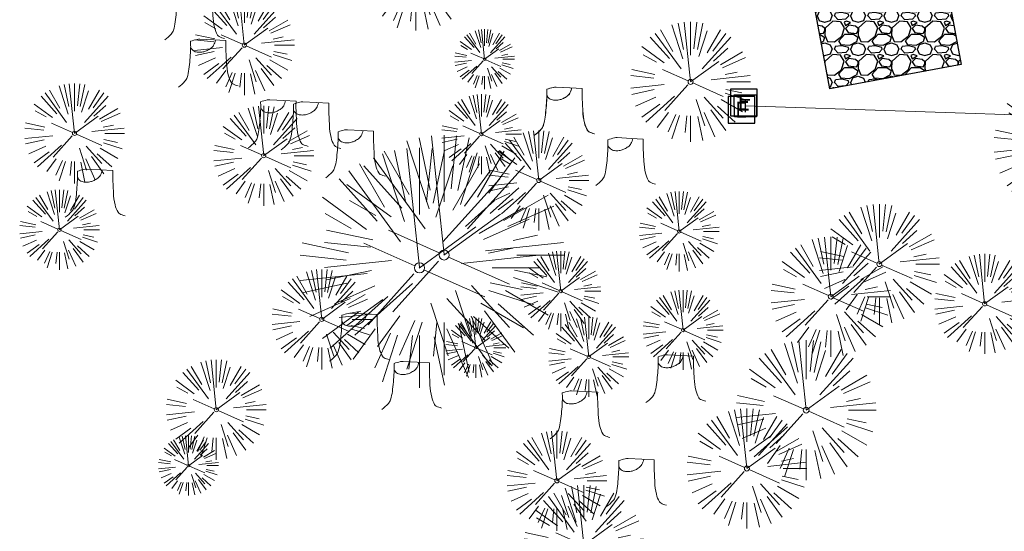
# Model space of a CAD drawing. Header units: feet. Extents: x 1134296 to 1140710, y 647902 to 649877.
# Tile 23 of 66: x 1134334 to 1134482, y 648803 to 648879. Entities that reach past the tile are written whole.
import ezdxf
from ezdxf.enums import TextEntityAlignment as Align
from ezdxf.lldxf.tags import DXFTag

# ---------------------------------------------------------------- set-up
doc = ezdxf.new("R2010")
doc.units = ezdxf.units.FT
doc.header["$MEASUREMENT"] = 0
for name, color, linetype in [('C-CAMPSITE-PADS', 6, 'Continuous'), ('C-SWLK-GRVL-PATT', 8, 'Continuous'), ('G-TEXT-ST02', 2, 'Continuous'), ('G-XREF', 7, 'Continuous'), ('V-UTIL-POWR-STRC', 1, 'Continuous')]:
    doc.layers.add(name, color=color, linetype=linetype)
doc.layers.add('V-SITE-VEGE', color=8, linetype='Continuous', lineweight=18)
doc.layers.add('V-UTIL-POWR-LINE-UNDR', color=8, linetype='EXIST_PROP POWER UNDERGROUND LINE 1', lineweight=15)
doc.styles.add('SEI-Dim & Leader', font='tahoma.ttf')
doc.styles.get("Standard").update_dxf_attribs({"font": 'arial.ttf'})
tags = doc.linetypes.add('EXIST_PROP POWER UNDERGROUND LINE 1', pattern='A,1.5,-0.2,["P-UG",Standard,S=0.08,R=0,X=-0.1,Y=-0.04],-0.3', length=2).pattern_tags.tags
tags[6] = DXFTag(74, 10)

# ---------------------------------------------------------------- blocks, each defined once
blk = doc.blocks.new('V-SITE-VEGE-Coniferious Tree 2')
at = {"color": 0, "linetype": 'ByBlock'}
for p, q in [((-0.0003172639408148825, 0.0025937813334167), (-0.05229705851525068, 0.4972664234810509)), ((-3.601054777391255e-05, 0.2219193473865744), (-3.601054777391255e-05, 0.5000060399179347)), ((0.02890183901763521, 0.2753366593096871), (0.05222503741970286, 0.4972664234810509)), ((-0.06264093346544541, 0.1926377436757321), (-0.1545378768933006, 0.4755369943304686)), ((-0.0574950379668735, 0.2703678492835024), (-0.1039851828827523, 0.4890788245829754)), ((0.0571938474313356, 0.2692740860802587), (0.1039131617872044, 0.4890788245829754)), ((-0.1460065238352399, 0.2528363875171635), (-0.2500390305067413, 0.4330260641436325)), ((0.06850648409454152, 0.2109817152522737), (0.1382469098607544, 0.425630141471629)), ((0.139142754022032, 0.2410654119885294), (0.2499670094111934, 0.4330260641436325)), ((-0.1756943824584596, 0.1950752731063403), (-0.3346129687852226, 0.3715878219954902)), ((-0.07913071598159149, 0.1088658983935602), (-0.2939353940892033, 0.4045257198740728)), ((0.09777767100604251, 0.108636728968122), (0.3345409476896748, 0.3715878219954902)), ((0.1868724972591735, 0.2572635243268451), (0.2938633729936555, 0.4045257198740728)), ((-0.2201011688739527, 0.1598873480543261), (-0.4045617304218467, 0.2938993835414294)), ((0.1919663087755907, 0.1728666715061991), (0.3115823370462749, 0.2805763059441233)), ((0.2487690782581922, 0.143647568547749), (0.4329900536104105, 0.2500030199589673)), ((-0.2844040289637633, 0.1641894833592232), (-0.393144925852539, 0.2269610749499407)), ((-0.0009318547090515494, -0.0006770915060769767), (0.2349564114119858, 0.1707208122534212)), ((0.2658942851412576, 0.1183972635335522), (0.4567507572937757, 0.2033670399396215)), ((-0.2961437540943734, 0.06292784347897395), (-0.4891148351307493, 0.1039491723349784)), ((-0.01992166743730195, 0.008854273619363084), (-0.2318825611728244, 0.1032199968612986)), ((0.2872695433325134, 0.06106323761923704), (0.3884790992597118, 0.08257391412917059)), ((-0.3060292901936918, 0.03215663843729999), (-0.4973024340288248, 0.05226104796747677)), ((0.173080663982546, 0.01818771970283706), (0.497230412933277, 0.05226104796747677)), ((0.3024988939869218, 0), (0.4999700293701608, 0)), ((-0.2182782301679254, -0.02292736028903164), (-0.4973024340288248, -0.05226104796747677)), ((-0.02300503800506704, -0.02554197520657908), (-0.2137781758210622, -0.2373882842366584)), ((0.01849546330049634, -0.008260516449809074), (0.2719985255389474, -0.1211160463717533)), ((-0.302185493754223, -0.0642195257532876), (-0.4891148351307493, -0.1039491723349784)), ((0.2936342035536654, -0.06241742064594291), (0.4274066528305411, -0.09084484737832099)), ((-0.1320480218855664, -0.1188660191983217), (-0.3716238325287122, -0.3345769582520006)), ((0.2891445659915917, -0.09395946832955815), (0.4755009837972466, -0.1545018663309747)), ((-0.2881436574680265, -0.1282723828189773), (-0.4568227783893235, -0.2033670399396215)), ((0.04781873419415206, -0.1473038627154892), (0.1192466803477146, -0.3671294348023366)), ((0.1143820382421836, -0.1271057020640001), (0.2718110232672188, -0.301920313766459)), ((0.2555295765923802, -0.1475434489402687), (0.4329900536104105, -0.2500030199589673)), ((-0.254528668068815, -0.1848980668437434), (-0.4045617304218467, -0.2938993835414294)), ((0.2253521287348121, -0.2029399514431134), (0.3715518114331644, -0.3345769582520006)), ((0.1688618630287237, -0.2324611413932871), (0.2938633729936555, -0.4045257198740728)), ((-0.1842986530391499, -0.2536176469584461), (-0.2766747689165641, -0.3807650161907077)), ((-0.1213812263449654, -0.2725449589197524), (-0.1855903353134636, -0.4167758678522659)), ((-0.09098502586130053, -0.2799408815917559), (-0.1545378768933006, -0.4755369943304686)), ((-0.02966136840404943, -0.2817638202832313), (-0.04434904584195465, -0.4216092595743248)), ((-3.601054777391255e-05, -0.2817638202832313), (-3.601054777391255e-05, -0.5000060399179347)), ((0.1131111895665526, -0.2541280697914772), (0.2033310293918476, -0.4567867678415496)), ((0.06104806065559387, -0.2873055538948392), (0.1039131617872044, -0.4890788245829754))]:
    blk.add_line(p, q, dxfattribs=at)
blk.add_circle((-3.601054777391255e-05, 0), 0.02083358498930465)
blk = doc.blocks.new('V-SITE-VEGE-Stump')
for points in [[(-0.122905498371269, -0.01429599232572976, 0.05261256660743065), (-0.09863241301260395, 0.007697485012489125, 0.1061947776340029), (-0.09053039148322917, 0.02191696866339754, 0.04486152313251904), (-0.08374707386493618, 0.05273626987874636, 0.02007395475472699), (-0.07764030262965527, 0.1228815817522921, 0.01167487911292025), (-0.07732468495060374, 0.1363966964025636, 0.007866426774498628), (-0.07764030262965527, 0.1564565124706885)], [(-0.07764030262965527, 0.1564565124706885, -0.02766804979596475), (-0.05341885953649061, 0.1633605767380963, -0.0679781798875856), (-0.04316680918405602, 0.1642506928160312), (0.008593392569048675, 0.1616126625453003), (0.05395851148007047, 0.1590945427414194)], [(0.01506844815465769, 0.161253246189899, -0.08286378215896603), (0.008147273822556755, 0.1419669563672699, -0.1113242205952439), (-0.002098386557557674, 0.130555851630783, -0.03931328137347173), (-0.01592715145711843, 0.1222882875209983, -0.04919659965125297), (-0.02797848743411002, 0.1177254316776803, -0.06600187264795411), (-0.0446681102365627, 0.1155126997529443, -0.07018691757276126), (-0.06035359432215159, 0.1177254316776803, -0.1148593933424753), (-0.06850904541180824, 0.1222766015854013, -0.0759377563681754), (-0.07734269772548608, 0.1331671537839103)], [(0.05395851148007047, 0.1590945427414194, 0.004334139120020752), (0.05376627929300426, 0.1369184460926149, 0.00834373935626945), (0.05395851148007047, 0.1253997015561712), (0.05605689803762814, 0.07623641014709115, 0.04625247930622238), (0.06241632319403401, 0.03170819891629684, 0.06962485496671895), (0.07334360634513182, 0.00381048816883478, 0.1497246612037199), (0.07941695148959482, -0.001975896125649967, 0.05852299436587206), (0.09922370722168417, -0.009139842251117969)]]:
    blk.add_lwpolyline(points, format="xyb")
blk = doc.blocks.new('V-UTIL-EPED')
for p, q in [((-0.05000000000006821, 0.04999999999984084), (-0.05000000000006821, -0.0500000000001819)), ((0.04999999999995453, 0.04999999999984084), (-0.05000000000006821, 0.04999999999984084)), ((0.04999999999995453, -0.0500000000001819), (0.04999999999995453, 0.04999999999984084)), ((-0.05000000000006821, -0.0500000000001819), (0.04999999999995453, -0.0500000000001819))]:
    blk.add_line(p, q)
at = {"style": 'SEI-Dim & Leader'}
blk.add_text('E', height=0.06, dxfattribs=at).set_placement((-5.684341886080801e-14, -1.70530256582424e-13), align=Align.MIDDLE_CENTER)
blk = doc.blocks.new('*U854', base_point=(1134442.919, 648867.032))
at = {"xscale": 39.99999999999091, "yscale": 39.99999999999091, "zscale": 39.99999999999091}
blk.add_blockref('V-UTIL-EPED', (1134442.919, 648867.032), dxfattribs=at)
blk = doc.blocks.new('*U855', base_point=(1134442.551, 648865.937))
at = {"xscale": 39.99999999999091, "yscale": 39.99999999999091, "zscale": 39.99999999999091}
blk.add_blockref('V-UTIL-EPED', (1134442.551, 648865.937), dxfattribs=at)
blk = doc.blocks.new('*U906', base_point=(1134442.919, 648867.032))
at = {"xscale": 39.99999999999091, "yscale": 39.99999999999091, "zscale": 39.99999999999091}
blk.add_blockref('V-UTIL-EPED', (1134442.919, 648867.032), dxfattribs=at)
blk = doc.blocks.new('*U907', base_point=(1134442.551, 648865.937))
at = {"xscale": 39.99999999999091, "yscale": 39.99999999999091, "zscale": 39.99999999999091}
blk.add_blockref('V-UTIL-EPED', (1134442.551, 648865.937), dxfattribs=at)
blk = doc.blocks.new('V-UTIL-POWR-TRANS')
blk.add_lwpolyline([(-0.07500000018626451, 0.07500000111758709), (0.07499999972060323, 0.07500000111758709), (0.07499999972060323, -0.07499999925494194), (-0.07500000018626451, -0.07499999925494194)], close=True)
at = {"style": 'SEI-Dim & Leader'}
blk.add_text('T', height=0.09, dxfattribs=at).set_placement((0, 0), align=Align.MIDDLE_CENTER)
blk = doc.blocks.new('C_XBASE-PACTOLA_02403811')
at = {"layer": 'V-UTIL-POWR-LINE-UNDR', "flags": 128}
blk.add_lwpolyline([(1134443.143, 648866.544), (1134491.008135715, 648864.9473293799)], dxfattribs=at)
at = {"layer": 'V-SITE-VEGE'}
for name, p, xscale, yscale, zscale in [('V-SITE-VEGE-Coniferious Tree 2', (1134393.747, 648886.817), 17.99978256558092, 17.99978256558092, 17.99978256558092), ('V-SITE-VEGE-Stump', (1134361.081, 648876.995), 40.31522404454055, 40.31522404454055, 40.31522404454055), ('V-SITE-VEGE-Coniferious Tree 2', (1134368.055, 648875.642), 14.99981880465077, 14.99981880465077, 14.99981880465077), ('V-SITE-VEGE-Coniferious Tree 2', (1134404.065, 648873.53), 8.999891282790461, 8.999891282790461, 8.999891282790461), ('V-SITE-VEGE-Coniferious Tree 2', (1134434.925, 648870.122), 17.99978256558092, 17.99978256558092, 17.99978256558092), ('V-SITE-VEGE-Stump', (1134363.129, 648869.905), 40.31522404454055, 40.31522404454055, 40.31522404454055), ('V-SITE-VEGE-Coniferious Tree 2', (1134490.902, 648860.692), 20.99974632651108, 20.99974632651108, 20.99974632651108), ('V-SITE-VEGE-Coniferious Tree 2', (1134342.61, 648862.398), 14.99981880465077, 14.99981880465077, 14.99981880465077), ('V-SITE-VEGE-Stump', (1134416.504, 648862.715), 40.31522404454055, 40.31522404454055, 40.31522404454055), ('V-SITE-VEGE-Stump', (1134416.521, 648862.714), 40.31522404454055, 40.31522404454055, 40.31522404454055), ('V-SITE-VEGE-Stump', (1134373.626, 648860.822), 40.31522404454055, 40.31522404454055, 40.31522404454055), ('V-SITE-VEGE-Coniferious Tree 2', (1134370.961, 648859.045), 14.99981880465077, 14.99981880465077, 14.99981880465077), ('V-SITE-VEGE-Stump', (1134378.539, 648860.496), 40.31522404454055, 40.31522404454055, 40.31522404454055), ('V-SITE-VEGE-Stump', (1134385.233, 648856.326), 40.31522404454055, 40.31522404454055, 40.31522404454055), ('V-SITE-VEGE-Coniferious Tree 2', (1134397.993, 648844.146), 35.99956513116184, 35.99956513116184, 35.99956513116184), ('V-SITE-VEGE-Coniferious Tree 2', (1134412.182, 648855.334), 14.99981880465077, 14.99981880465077, 14.99981880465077), ('V-SITE-VEGE-Stump', (1134425.672, 648855.139), 40.31522404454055, 40.31522404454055, 40.31522404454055), ('V-SITE-VEGE-Coniferious Tree 2', (1134394.309, 648842.225), 35.99956513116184, 35.99956513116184, 35.99956513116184), ('V-SITE-VEGE-Stump', (1134346.17, 648850.41), 40.31522404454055, 40.31522404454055, 40.31522404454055), ('V-SITE-VEGE-Coniferious Tree 2', (1134463.228, 648842.79), 17.99978256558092, 17.99978256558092, 17.99978256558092), ('V-SITE-VEGE-Coniferious Tree 2', (1134455.953, 648837.898), 17.99978256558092, 17.99978256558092, 17.99978256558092), ('V-SITE-VEGE-Coniferious Tree 2', (1134479.012, 648836.815), 14.99981880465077, 14.99981880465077, 14.99981880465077), ('V-SITE-VEGE-Coniferious Tree 2', (1134379.666, 648834.497), 14.99981880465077, 14.99981880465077, 14.99981880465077), ('V-SITE-VEGE-Stump', (1134385.79, 648828.812), 40.31522404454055, 40.31522404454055, 40.31522404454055), ('V-SITE-VEGE-Coniferious Tree 2', (1134402.739, 648830.245), 8.999891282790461, 8.999891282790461, 8.999891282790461), ('V-SITE-VEGE-Coniferious Tree 2', (1134452.256, 648820.873), 20.99974632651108, 20.99974632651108, 20.99974632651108), ('V-SITE-VEGE-Stump', (1134433.205, 648822.576), 40.31522404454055, 40.31522404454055, 40.31522404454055), ('V-SITE-VEGE-Coniferious Tree 2', (1134363.85, 648820.94), 14.99981880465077, 14.99981880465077, 14.99981880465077), ('V-SITE-VEGE-Stump', (1134393.618, 648821.562), 40.31522404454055, 40.31522404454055, 40.31522404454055), ('V-SITE-VEGE-Stump', (1134418.837, 648817.148), 40.31522404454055, 40.31522404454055, 40.31522404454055), ('V-SITE-VEGE-Coniferious Tree 2', (1134443.376, 648812.113), 17.99978256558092, 17.99978256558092, 17.99978256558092), ('V-SITE-VEGE-Coniferious Tree 2', (1134414.895, 648810.278), 14.99981880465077, 14.99981880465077, 14.99981880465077), ('V-SITE-VEGE-Coniferious Tree 2', (1134359.688, 648812.545), 8.999891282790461, 8.999891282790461, 8.999891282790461), ('V-SITE-VEGE-Stump', (1134427.303, 648806.988), 40.31522404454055, 40.31522404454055, 40.31522404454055), ('V-SITE-VEGE-Coniferious Tree 2', (1134418.935, 648800.623), 17.99978256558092, 17.99978256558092, 17.99978256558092)]:
    blk.add_blockref(name, p, dxfattribs=dict(at, xscale=xscale, yscale=yscale, zscale=zscale))
at = {"layer": 'V-SITE-VEGE', "xscale": 11.99985504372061, "yscale": 11.99985504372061, "zscale": 11.99985504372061, "rotation": 8.537736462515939e-07}
for p in [(1134403.598, 648862.289), (1134340.354, 648847.939), (1134433.244, 648847.689), (1134415.476, 648838.742), (1134433.821, 648832.898), (1134419.668, 648828.859)]:
    blk.add_blockref('V-SITE-VEGE-Coniferious Tree 2', p, dxfattribs=at)
at = {"layer": 'V-UTIL-POWR-STRC'}
for name, p in [('*U854', (1134442.919, 648867.032)), ('*U906', (1134442.919, 648867.032)), ('*U855', (1134442.551, 648865.937)), ('*U907', (1134442.551, 648865.937))]:
    blk.add_blockref(name, p, dxfattribs=at)
at = {"layer": 'V-UTIL-POWR-STRC', "xscale": 39.99999999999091, "yscale": 39.99999999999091, "zscale": 39.99999999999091}
for p in [(1134442.919, 648867.032), (1134442.551, 648865.937)]:
    blk.add_blockref('V-UTIL-EPED', p, dxfattribs=at)
at = {"layer": 'V-UTIL-POWR-STRC', "xscale": 22, "yscale": 22, "zscale": 22, "rotation": 0.02560174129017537}
blk.add_blockref('V-UTIL-POWR-TRANS', (1134443.143, 648866.544), dxfattribs=at)
blk = doc.blocks.new('C_PBASE-PACTOLA_02403811')
at = {"layer": 'C-CAMPSITE-PADS'}
blk.add_lwpolyline([(1134475.464620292, 648872.7354307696), (1134455.798879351, 648869.0941901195), (1134449.972894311, 648900.5593756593), (1134469.638635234, 648904.200616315)], close=True, dxfattribs=at)
blk = doc.blocks.new('C_PHTCH-PACTOLA_02403811')
at = {"layer": 'C-SWLK-GRVL-PATT'}
h = blk.add_hatch(dxfattribs=at)
h.set_pattern_fill('GRAVEL', color=256, scale=5)
h.set_pattern_definition([(228.012787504, (3.6, 5), (-40.00000000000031, -45.00000000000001), [0.67268, -66.5954402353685]), (184.969740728, (3.15, 4.5), (59.99999999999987, 5.000000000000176), [1.15434, -114.27962380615]), (132.510447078, (2, 4.4), (50.00000000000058, -54.99999999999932), [0.8139400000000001, -80.5801629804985]), (267.273689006, (0.05, 3.15), (5.000000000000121, 100.0000000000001), [1.05119, -104.067790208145]), (292.833654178, (0, 2.1), (-24.99999999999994, 60.00000000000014), [1.030775, -102.0468656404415]), (357.273689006, (0.4, 1.15), (-100.0000000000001, 5.000000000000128), [1.05119, -104.067790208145]), (37.6942404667, (1.45, 1.1), (-64.99999999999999, -49.99999999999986), [1.390145, -137.62424274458]), (72.2553283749, (2.55, 1.95), (35.00000000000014, 110), [1.31244, -129.9316074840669]), (121.429565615, (2.95, 3.2), (-40.0000000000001, 64.99999999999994), [1.05475, -104.420365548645]), (175.236358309, (2.4, 4.1), (54.99999999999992, -5.00000000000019), [1.20416, -59.0038128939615]), (222.397437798, (1.2, 4.2), (-59.99999999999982, -54.99999999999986), [1.55724, -154.1668750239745]), (138.814074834, (5, 3.1), (-35.00000000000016, 30), [0.5315049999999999, -52.61922406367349]), (171.46923439, (4.600000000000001, 3.45), (64.99999999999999, -9.999999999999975), [1.011185, -100.107557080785]), (225, (3.6, 3.6), (-5.551115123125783e-16, -4.999999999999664), [0.707105, -6.3639628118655]), (203.198590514, (3.25, 4.2), (24.99999999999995, 9.999999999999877), [0.38079, -37.6980755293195]), (291.801409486, (2.9, 4.050000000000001), (-4.99999999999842, 15.00000000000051), [0.538515, -26.3873090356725]), (30.96375653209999, (3.1, 3.55), (15.00000000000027, 9.999999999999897), [0.874645, -28.2801144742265]), (161.565051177, (3.85, 4), (10.00000000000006, -4.999999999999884), [0.632455, -15.178933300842]), (16.389540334, (0, 4.050000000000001), (49.99999999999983, 15.00000000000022), [0.886, -87.714225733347]), (70.3461759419, (0.8500000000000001, 4.3), (-20.0000000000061, -55.00000000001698), [0.7433049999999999, -73.58703873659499]), (293.198590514, (3.85, 5), (-9.999999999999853, 24.99999999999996), [0.761575, -37.3172905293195]), (343.610459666, (4.149999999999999, 4.3), (-49.99999999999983, 15.00000000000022), [0.8859999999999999, -87.71422573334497]), (339.44395478, (0, 0.95), (-25.00000000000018, 10.00000000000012), [0.8543999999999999, -41.86561872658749]), (294.775140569, (0.8, 0.65), (-25.00000000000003, 55.00000000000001), [0.71589, -70.87321531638]), (66.8014094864, (3.9, 0), (9.999999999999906, 24.99999999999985), [0.761575, -37.3172905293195]), (17.3540246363, (4.2, 0.7000000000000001), (-64.99999999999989, -19.99999999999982), [0.838155, -82.97711807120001]), (69.44395478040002, (1.45, 0), (-10.00000000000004, -24.99999999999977), [0.4272, -42.29281872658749]), (101.309932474, (3.6, 0), (-4.999999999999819, 20.00000000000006), [0.25495, -25.240147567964]), (165.963756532, (3.55, 0.25), (14.99999999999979, -5.000000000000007), [1.030775, -19.5847531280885]), (186.009005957, (2.55, 0.5), (50.00000000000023, 4.999999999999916), [0.9552499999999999, -94.56961587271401]), (303.690067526, (3.1, 3.1), (-4.999999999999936, 9.999999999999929), [0.7211099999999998, -17.30664637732]), (353.157226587, (3.5, 2.5), (85.00000000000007, -10.00000000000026), [1.25897, -124.6378131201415]), (60.9453959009, (4.75, 2.35), (-19.99999999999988, -34.99999999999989), [0.51478, -50.963370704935]), (90, (5, 2.8), (-4.999999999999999, 5), [0.3, -4.699999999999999]), (120.256437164, (2.45, 0.65), (20.00000000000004, -35.00000000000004), [0.69462, -68.76759994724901]), (48.01278750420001, (2.1, 1.25), (40, 44.99999999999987), [1.34536, -65.92276023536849]), (0, (3, 2.25), (5, 5), [1.3, -3.7]), (325.3048464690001, (4.3, 2.25), (50.0000000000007, -34.99999999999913), [0.7905699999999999, -78.26637150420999]), (254.054604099, (4.95, 1.8), (-5.000000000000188, -20.00000000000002), [0.72801, -35.6725394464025]), (207.645975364, (4.75, 1.1), (-94.99999999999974, -50.00000000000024), [1.185325, -117.347370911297]), (175.42607874, (3.7, 0.55), (-64.99999999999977, 5.000000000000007), [1.253995, -124.1453670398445])])
h.paths.add_polyline_path([(1134449.972894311, 648900.5593756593), (1134469.638635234, 648904.200616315), (1134475.464620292, 648872.7354307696), (1134455.798879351, 648869.0941901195)])

msp = doc.modelspace()

# ---------------------------------------------------------------- block references
at = {"layer": 'G-TEXT-ST02'}
msp.add_blockref('C_PHTCH-PACTOLA_02403811', (0, 0), dxfattribs=at)

# ---------------------------------------------------------------- next in the draw order: block references
at = {"layer": 'G-XREF'}
msp.add_blockref('C_XBASE-PACTOLA_02403811', (0, 0), dxfattribs=at)

# ---------------------------------------------------------------- next in the draw order: block references
msp.add_blockref('C_PBASE-PACTOLA_02403811', (0, 0), dxfattribs=at)

doc.saveas('drawing.dxf')
